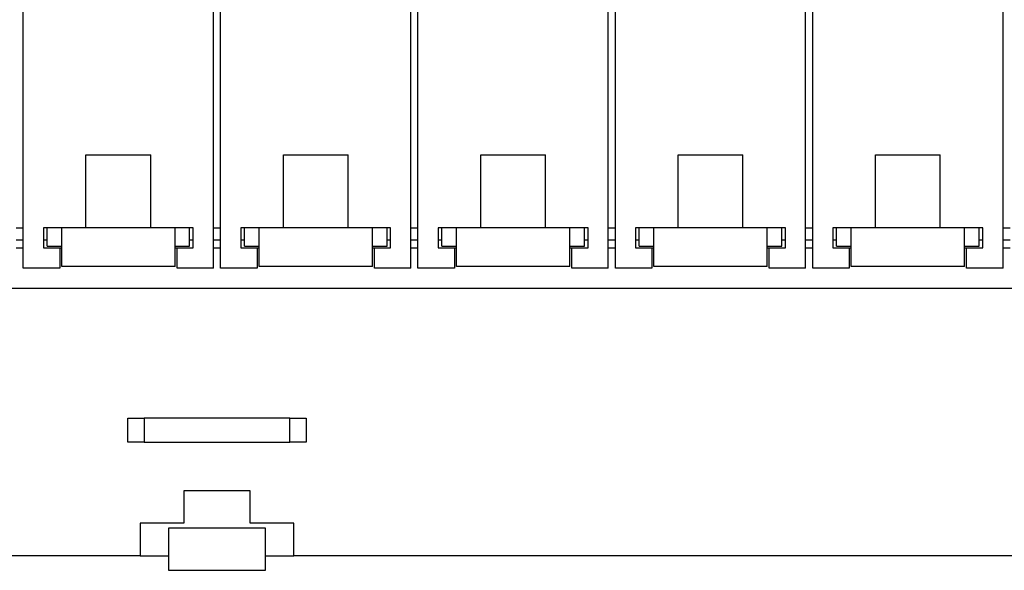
# Model space of a CAD drawing. Header units: millimetres. Extents: x 6 to 415, y 5 to 292.
# Tile 47 of 61: x 214 to 275, y 201 to 235. Entities that reach past the tile are written whole.
import ezdxf

# ---------------------------------------------------------------- set-up
doc = ezdxf.new("R2010")
doc.units = ezdxf.units.MM
doc.styles.add('SLDTEXTSTYLE0', font='TXT', dxfattribs={"width": 0.75})
doc.dimstyles.new('SLDDIMSTYLE0', dxfattribs={"dimtxt": 3.5, "dimasz": 3.302, "dimexe": 0, "dimexo": 0.0625, "dimgap": 0.875, "dimtad": 1, "dimlfac": 2, "dimrnd": 1e-09, "dimzin": 12, "dimdsep": 46, "dimtxsty": 'SLDTEXTSTYLE0', "dimsah": 1, "dimcen": 0.09, "dimadec": 0, "dimazin": 3, "dimtfac": 1, "dimtofl": 0, "dimtmove": 0, "dimatfit": 3, "dimfxl": 0, "dimfrac": 2, "dimtolj": 1, "dimtzin": 12, "dimarcsym": 0})

# ---------------------------------------------------------------- blocks, each defined once
blk = doc.blocks.new('_D')
at = {"color": 7, "linetype": 'Continuous', "lineweight": 18}
for p, q in [((102.635, 270.853), (102.635, 277.749)), ((324.135, 223.003), (324.135, 277.749)), ((102.635, 276.749), (324.135, 276.749))]:
    blk.add_line(p, q, dxfattribs=at)
for points in [[(102.635, 276.749), (105.937, 276.241), (105.937, 277.257)], [(324.135, 276.749), (320.833, 277.257), (320.833, 276.241)]]:
    blk.add_solid(points, dxfattribs=at)
at = {"color": 7, "linetype": 'Continuous', "lineweight": 18, "insert": (225.628, 281.26), "char_height": 3.5, "attachment_point": 1, "style": 'SLDTEXTSTYLE0'}
blk.add_mtext('443', dxfattribs=at)

msp = doc.modelspace()

# ---------------------------------------------------------------- linework, layer by layer
at = {"color": 7, "linetype": 'Continuous', "lineweight": 25}
for p, q in [((214.666, 219.5027), (214.666, 241.8527)), ((226.416, 219.5027), (226.416, 241.8527)), ((226.8535, 219.5027), (226.8535, 241.8527)), ((238.6035, 219.5027), (238.6035, 241.8527)), ((239.041, 219.5027), (239.041, 241.8527)), ((250.791, 219.5027), (250.791, 241.8527)), ((251.2285, 219.5027), (251.2285, 241.8527)), ((262.9785, 219.5027), (262.9785, 241.8527)), ((263.416, 219.5027), (263.416, 241.8527)), ((275.166, 219.5027), (275.166, 241.8527)), ((218.541, 226.5027), (222.541, 226.5027)), ((218.541, 222.0027), (218.541, 226.5027)), ((222.541, 222.0027), (222.541, 226.5027)), ((230.7285, 226.5027), (234.7285, 226.5027)), ((230.7285, 222.0027), (230.7285, 226.5027)), ((234.7285, 222.0027), (234.7285, 226.5027)), ((242.916, 226.5027), (246.916, 226.5027)), ((242.916, 222.0027), (242.916, 226.5027)), ((246.916, 222.0027), (246.916, 226.5027)), ((255.1035, 226.5027), (259.1035, 226.5027)), ((255.1035, 222.0027), (255.1035, 226.5027)), ((259.1035, 222.0027), (259.1035, 226.5027)), ((267.291, 226.5027), (271.291, 226.5027)), ((267.291, 222.0027), (267.291, 226.5027)), ((271.291, 222.0027), (271.291, 226.5027)), ((214.2285, 222.0027), (214.666, 222.0027)), ((215.916, 222.0027), (215.916, 220.7527)), ((217.041, 222.0027), (215.916, 222.0027)), ((216.141, 220.8527), (216.141, 222.0027)), ((217.041, 222.0027), (216.141, 222.0027)), ((224.041, 222.0027), (217.041, 222.0027)), ((217.041, 220.8527), (217.041, 222.0027)), ((224.041, 220.8527), (224.041, 222.0027)), ((224.941, 222.0027), (224.041, 222.0027)), ((225.166, 222.0027), (224.041, 222.0027)), ((224.941, 220.8527), (224.941, 222.0027)), ((225.166, 220.7527), (225.166, 222.0027)), ((226.416, 222.0027), (226.8535, 222.0027)), ((228.1035, 222.0027), (228.1035, 220.7527)), ((229.2285, 222.0027), (228.1035, 222.0027)), ((228.3285, 220.8527), (228.3285, 222.0027)), ((229.2285, 222.0027), (228.3285, 222.0027)), ((229.2285, 220.8527), (229.2285, 222.0027)), ((236.2285, 222.0027), (229.2285, 222.0027)), ((236.2285, 220.8527), (236.2285, 222.0027)), ((237.1285, 222.0027), (236.2285, 222.0027)), ((237.3535, 222.0027), (236.2285, 222.0027)), ((237.1285, 220.8527), (237.1285, 222.0027)), ((237.3535, 220.7527), (237.3535, 222.0027)), ((238.6035, 222.0027), (239.041, 222.0027)), ((240.291, 222.0027), (240.291, 220.7527)), ((241.416, 222.0027), (240.291, 222.0027)), ((240.516, 220.8527), (240.516, 222.0027)), ((241.416, 222.0027), (240.516, 222.0027)), ((248.416, 222.0027), (241.416, 222.0027)), ((241.416, 220.8527), (241.416, 222.0027)), ((248.416, 220.8527), (248.416, 222.0027)), ((249.316, 222.0027), (248.416, 222.0027)), ((249.541, 222.0027), (248.416, 222.0027)), ((249.316, 220.8527), (249.316, 222.0027)), ((249.541, 220.7527), (249.541, 222.0027)), ((250.791, 222.0027), (251.2285, 222.0027)), ((252.4785, 222.0027), (252.4785, 220.7527)), ((253.6035, 222.0027), (252.4785, 222.0027)), ((252.7035, 220.8527), (252.7035, 222.0027)), ((253.6035, 222.0027), (252.7035, 222.0027)), ((260.6035, 222.0027), (253.6035, 222.0027)), ((253.6035, 220.8527), (253.6035, 222.0027)), ((260.6035, 220.8527), (260.6035, 222.0027)), ((261.5035, 222.0027), (260.6035, 222.0027)), ((261.7285, 222.0027), (260.6035, 222.0027)), ((261.5035, 220.8527), (261.5035, 222.0027)), ((261.7285, 220.7527), (261.7285, 222.0027)), ((262.9785, 222.0027), (263.416, 222.0027)), ((264.666, 222.0027), (264.666, 220.7527)), ((265.791, 222.0027), (264.666, 222.0027)), ((264.891, 220.8527), (264.891, 222.0027)), ((265.791, 222.0027), (264.891, 222.0027)), ((272.791, 222.0027), (265.791, 222.0027)), ((265.791, 220.8527), (265.791, 222.0027)), ((272.791, 220.8527), (272.791, 222.0027)), ((273.691, 222.0027), (272.791, 222.0027)), ((273.916, 222.0027), (272.791, 222.0027)), ((273.691, 220.8527), (273.691, 222.0027)), ((273.916, 220.7527), (273.916, 222.0027)), ((275.166, 222.0027), (275.6035, 222.0027)), ((214.2285, 221.2527), (214.666, 221.2527)), ((215.916, 221.2527), (216.141, 221.2527)), ((215.916, 220.7527), (216.916, 220.7527)), ((216.141, 220.8527), (217.041, 220.8527)), ((216.916, 220.7527), (216.916, 219.5027)), ((217.041, 219.6027), (217.041, 220.8527)), ((224.041, 219.6027), (224.041, 220.8527)), ((224.041, 220.8527), (224.941, 220.8527)), ((224.166, 219.5027), (224.166, 220.7527)), ((224.166, 220.7527), (225.166, 220.7527)), ((224.941, 221.2527), (225.166, 221.2527)), ((226.416, 221.2527), (226.8535, 221.2527)), ((228.1035, 221.2527), (228.3285, 221.2527)), ((228.1035, 220.7527), (229.1035, 220.7527)), ((228.3285, 220.8527), (229.2285, 220.8527)), ((229.1035, 220.7527), (229.1035, 219.5027)), ((229.2285, 219.6027), (229.2285, 220.8527)), ((236.2285, 219.6027), (236.2285, 220.8527)), ((236.2285, 220.8527), (237.1285, 220.8527)), ((236.3535, 219.5027), (236.3535, 220.7527)), ((236.3535, 220.7527), (237.3535, 220.7527)), ((237.1285, 221.2527), (237.3535, 221.2527)), ((238.6035, 221.2527), (239.041, 221.2527)), ((240.291, 221.2527), (240.516, 221.2527)), ((240.291, 220.7527), (241.291, 220.7527)), ((240.516, 220.8527), (241.416, 220.8527)), ((241.291, 220.7527), (241.291, 219.5027)), ((241.416, 219.6027), (241.416, 220.8527)), ((248.416, 219.6027), (248.416, 220.8527)), ((248.416, 220.8527), (249.316, 220.8527)), ((248.541, 219.5027), (248.541, 220.7527)), ((248.541, 220.7527), (249.541, 220.7527)), ((249.316, 221.2527), (249.541, 221.2527)), ((250.791, 221.2527), (251.2285, 221.2527)), ((252.4785, 221.2527), (252.7035, 221.2527)), ((252.4785, 220.7527), (253.4785, 220.7527)), ((252.7035, 220.8527), (253.6035, 220.8527)), ((253.4785, 220.7527), (253.4785, 219.5027)), ((253.6035, 219.6027), (253.6035, 220.8527)), ((260.6035, 219.6027), (260.6035, 220.8527)), ((260.6035, 220.8527), (261.5035, 220.8527)), ((260.7285, 219.5027), (260.7285, 220.7527)), ((260.7285, 220.7527), (261.7285, 220.7527)), ((261.5035, 221.2527), (261.7285, 221.2527)), ((262.9785, 221.2527), (263.416, 221.2527)), ((264.666, 221.2527), (264.891, 221.2527)), ((264.666, 220.7527), (265.666, 220.7527)), ((264.891, 220.8527), (265.791, 220.8527)), ((265.666, 220.7527), (265.666, 219.5027)), ((265.791, 219.6027), (265.791, 220.8527)), ((272.791, 219.6027), (272.791, 220.8527)), ((272.791, 220.8527), (273.691, 220.8527)), ((272.916, 219.5027), (272.916, 220.7527)), ((272.916, 220.7527), (273.916, 220.7527)), ((273.691, 221.2527), (273.916, 221.2527)), ((275.166, 221.2527), (275.6035, 221.2527)), ((216.916, 219.5027), (214.666, 219.5027)), ((224.041, 219.6027), (217.041, 219.6027)), ((226.416, 219.5027), (224.166, 219.5027)), ((229.1035, 219.5027), (226.8535, 219.5027)), ((236.2285, 219.6027), (229.2285, 219.6027)), ((238.6035, 219.5027), (236.3535, 219.5027)), ((241.291, 219.5027), (239.041, 219.5027)), ((248.416, 219.6027), (241.416, 219.6027)), ((250.791, 219.5027), (248.541, 219.5027)), ((253.4785, 219.5027), (251.2285, 219.5027)), ((260.6035, 219.6027), (253.6035, 219.6027)), ((262.9785, 219.5027), (260.7285, 219.5027)), ((265.666, 219.5027), (263.416, 219.5027)), ((272.791, 219.6027), (265.791, 219.6027)), ((275.166, 219.5027), (272.916, 219.5027)), ((324.1347, 218.2527), (129.1348, 218.2527)), ((221.1348, 208.7527), (221.1348, 210.2527)), ((221.1348, 210.2527), (222.1348, 210.2527)), ((222.1348, 210.2527), (222.1348, 208.7527)), ((231.1348, 210.2527), (222.1348, 210.2527)), ((231.1348, 208.7527), (231.1348, 210.2527)), ((231.1348, 210.2527), (232.1348, 210.2527)), ((232.1348, 210.2527), (232.1348, 208.7527)), ((222.1348, 208.7527), (221.1348, 208.7527)), ((222.1348, 208.7527), (231.1348, 208.7527)), ((232.1348, 208.7527), (231.1348, 208.7527)), ((228.6848, 205.7527), (224.5848, 205.7527)), ((224.5848, 205.7527), (224.5848, 203.7527)), ((228.6848, 203.7527), (228.6848, 205.7527)), ((224.5848, 203.7527), (221.8848, 203.7527)), ((221.8848, 203.7527), (221.8848, 201.7527)), ((231.3848, 203.7527), (228.6848, 203.7527)), ((231.3848, 201.7527), (231.3848, 203.7527)), ((223.6348, 203.4527), (223.6348, 200.8527)), ((229.6348, 203.4527), (223.6348, 203.4527)), ((229.6348, 200.8527), (229.6348, 203.4527)), ((221.8848, 201.7527), (141.1347, 201.7527)), ((221.8848, 201.7527), (223.6348, 201.7527)), ((229.6348, 201.7527), (231.3848, 201.7527)), ((312.1348, 201.7527), (231.3848, 201.7527)), ((223.6348, 200.8527), (229.6348, 200.8527))]:
    msp.add_line(p, q, dxfattribs=at)
at = {"color": 8, "linetype": 'Continuous', "lineweight": 25}
for p, q in [((214.2285, 220.7527), (214.666, 220.7527)), ((216.916, 220.7527), (217.041, 220.7527)), ((224.041, 220.7527), (224.166, 220.7527)), ((226.416, 220.7527), (226.8535, 220.7527)), ((229.1035, 220.7527), (229.2285, 220.7527)), ((236.2285, 220.7527), (236.3535, 220.7527)), ((238.6035, 220.7527), (239.041, 220.7527)), ((241.291, 220.7527), (241.416, 220.7527)), ((248.416, 220.7527), (248.541, 220.7527)), ((250.791, 220.7527), (251.2285, 220.7527)), ((253.4785, 220.7527), (253.6035, 220.7527)), ((260.6035, 220.7527), (260.7285, 220.7527)), ((262.9785, 220.7527), (263.416, 220.7527)), ((265.666, 220.7527), (265.791, 220.7527)), ((272.791, 220.7527), (272.916, 220.7527)), ((275.166, 220.7527), (275.6035, 220.7527))]:
    msp.add_line(p, q, dxfattribs=at)

# ---------------------------------------------------------------- dimensions: what is measured, and where the dimension line sits
at = {"color": 7, "linetype": 'Continuous', "lineweight": 18}
dim = msp.add_linear_dim(base=(324.1348, 276.7487), p1=(102.6348, 269.8527), p2=(324.1348, 222.0027), dimstyle='SLDDIMSTYLE0', dxfattribs=at)
dim.commit()
dim.dimension.update_dxf_attribs({"geometry": '_D', "text_midpoint": (229.5069, 276.7487), "dimtype": 160})

doc.saveas('drawing.dxf')
